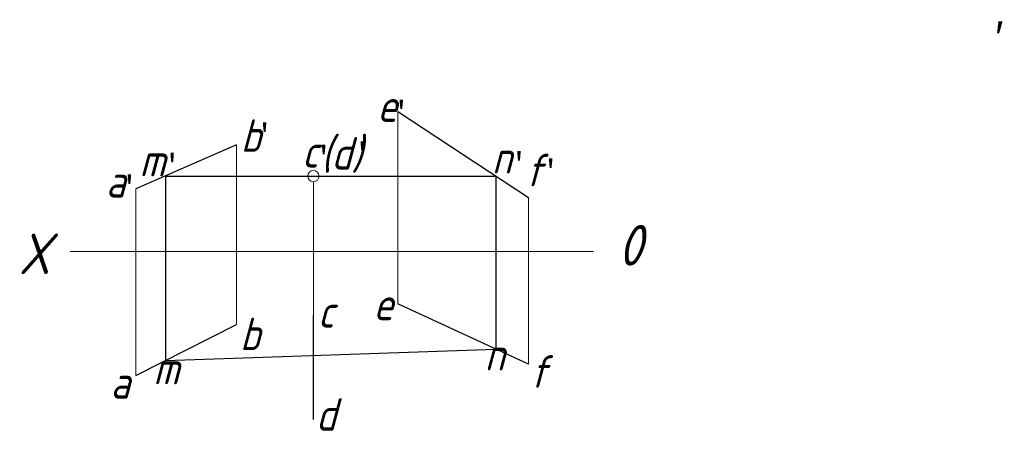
# Model space of a CAD drawing. Header units: millimetres. Extents: x 1661 to 1782, y 2517 to 2568.
import ezdxf

# ---------------------------------------------------------------- set-up
doc = ezdxf.new("R2010")
doc.units = ezdxf.units.MM
doc.layers.add('ST文字', color=7, linetype='Continuous')
doc.layers.add('ST细实线', color=7, linetype='Continuous', lineweight=15)
doc.layers.add('粗实线', color=7, linetype='Continuous', lineweight=30)
doc.styles.add('HZDX', font='aehalf.shx', dxfattribs={"height": 4, "bigfont": 'HZDX.shx'})
doc.styles.get("Standard").update_dxf_attribs({"font": 'gbeitc.shx'})

msp = doc.modelspace()

# ---------------------------------------------------------------- linework, layer by layer
at = {"color": 5}
for p, q in [((1679.1, 2548.86), (1679.1, 2526.19)), ((1719.74, 2548.86), (1719.74, 2527.57))]:
    msp.add_line(p, q, dxfattribs=at)
at = {"layer": 'ST细实线'}
for p, q in [((1707.68, 2556.81), (1707.68, 2533.15)), ((1687.85, 2552.69), (1687.85, 2530.62)), ((1697.3, 2548.16), (1697.3, 2518.92)), ((1675.47, 2547.27), (1675.47, 2524.35)), ((1723.76, 2546.22), (1723.76, 2525.71)), ((1667.36, 2539.58), (1683.58, 2539.58)), ((1683.58, 2539.58), (1731.78, 2539.58))]:
    msp.add_line(p, q, dxfattribs=at)
msp.add_circle((1697.3, 2548.86), 0.697, dxfattribs=at)
at = {"layer": '粗实线'}
for p, q in [((1707.68, 2556.81), (1723.76, 2546.22)), ((1687.85, 2552.69), (1675.47, 2547.27)), ((1723.76, 2525.71), (1707.68, 2533.15)), ((1697.3, 2518.92), (1697.3, 2531.73)), ((1675.47, 2524.35), (1687.85, 2530.62))]:
    msp.add_line(p, q, dxfattribs=at)
at = {"layer": '粗实线', "color": 5}
for p, q in [((1679.1, 2548.86), (1719.74, 2548.86)), ((1679.1, 2526.19), (1719.74, 2527.57))]:
    msp.add_line(p, q, dxfattribs=at)

# ---------------------------------------------------------------- texts
at = {"layer": 'ST文字'}
for s, height, p in [('e', 4, (1705.15, 2555.52)), ('b', 4, (1688.36, 2551.83)), ('(d)', 4, (1698.24, 2549.66)), ('m', 4, (1675.9, 2548.82)), ('c', 4, (1695.89, 2549.9)), ('n', 4, (1719.28, 2549.16)), ('f', 4, (1723.39, 2547.59)), ('a', 4, (1671.76, 2546.22)), ('X', 5, (1661.04, 2536.8)), ('e', 4, (1704.67, 2531.13)), ('c', 4, (1697.84, 2530.22)), ('b', 4, (1688.26, 2527.44)), ('n', 4, (1718.39, 2524.94)), ('f', 4, (1723.95, 2522.82)), ('m', 4, (1677.6, 2523.25)), ('a', 4, (1672.32, 2521.49)), ('d', 4, (1697.6, 2517.54))]:
    msp.add_text(s, height=height, dxfattribs=at).set_placement(p)
at = {"layer": 'ST文字', "insert": (1781.21, 2567.88), "char_height": 4, "width": 6.6925, "attachment_point": 1, "style": 'HZDX'}
msp.add_mtext('′', dxfattribs=at)
at = {"layer": 'ST文字', "insert": (1734.82, 2542.85), "char_height": 5, "width": 6.3883, "attachment_point": 1}
msp.add_mtext('0', dxfattribs=at)
at = {"layer": 'ST细实线', "char_height": 3, "attachment_point": 1}
for insert in [(1707.1, 2558.11), (1690.28, 2555.3), (1702.3, 2552.97), (1697.55, 2552.55), (1721.58, 2551.78), (1678.91, 2551.58), (1725.48, 2550.89), (1673.64, 2548.91)]:
    msp.add_mtext_dynamic_manual_height_columns("{\\fFangSong_GB2312|b0|i0|c134|p49;'}", width=8.2899, gutter_width=12.5, heights=[0], dxfattribs=dict(at, insert=insert))

doc.saveas('drawing.dxf')
